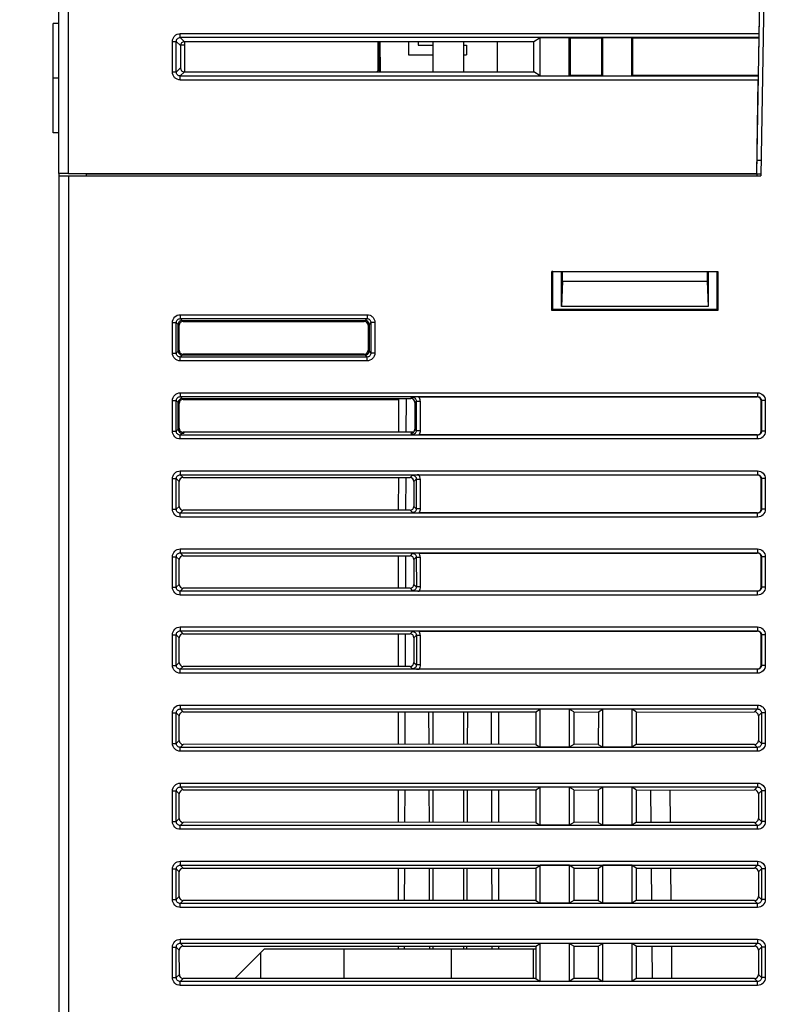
# Model space of a CAD drawing. Header units: millimetres. Extents: x 0 to 420, y 0 to 297.
# Tile 38 of 76: x 61 to 99, y 201 to 251. Entities that reach past the tile are written whole.
import ezdxf

# ---------------------------------------------------------------- set-up
doc = ezdxf.new("R2010")
doc.units = ezdxf.units.MM
doc.header["$LTSCALE"] = 23.1
doc.layers.get('0').update_dxf_attribs({"linetype": 'CONTINUOUS'})
doc.layers.add('02___PRT_ALL_AXES', color=7, linetype='CONTINUOUS')
doc.layers.add('LAY0002', color=7, linetype='CONTINUOUS')
doc.styles.get("Standard").update_dxf_attribs({"font": 'txt', "width": 0.6})
doc.dimstyles.new('DIMSTYLE_1', dxfattribs={"dimtxt": 4, "dimasz": 2.6, "dimexe": 1.2, "dimexo": 0.1, "dimgap": 1, "dimtad": 1, "dimzin": 0, "dimdsep": 46, "dimtxsty": 'Standard', "dimblk": '_FILLED', "dimblk1": '_FILLED', "dimblk2": '_FILLED', "dimcen": 0.09, "dimazin": 0, "dimtp": 0.01, "dimtm": 0.01, "dimtfac": 1, "dimtofl": 0, "dimtmove": 0, "dimatfit": 3, "dimldrblk": '_FILLED', "dimfxl": 1, "dimtolj": 1, "dimtzin": 0, "dimarcsym": 0})

# ---------------------------------------------------------------- blocks, each defined once
blk = doc.blocks.new('_FILLED')
at = {"color": 0, "linetype": 'ByBlock'}
blk.add_solid([(0, 0), (-1, 0.192), (-1, -0.192)], dxfattribs=at)
blk = doc.blocks.new('*D1')
at = {"color": 2, "linetype": 'Continuous', "transparency": 16777216}
for p, q in [((64.622, 268.087), (53.222, 268.087)), ((54.422, 268.087), (54.422, 227.487)), ((54.422, 186.887), (54.422, 227.487)), ((64.622, 186.887), (53.222, 186.887))]:
    blk.add_line(p, q, dxfattribs=at)
at = {"color": 2, "linetype": 'Continuous', "transparency": 16777216, "xscale": 2.6, "yscale": 2.6, "zscale": 2.6}
for p, rotation in [((54.422, 268.087), 90), ((54.422, 186.887), 270)]:
    blk.add_blockref('_FILLED', p, dxfattribs=dict(at, rotation=rotation))
at = {"color": 2, "linetype": 'Continuous', "transparency": 16777216, "insert": (49.422, 227.487), "char_height": 4, "width": 12, "attachment_point": 2, "rotation": 90, "line_spacing_factor": 0.9}
blk.add_mtext('81.20', dxfattribs=at)
blk = doc.blocks.new('*D4')
at = {"color": 2, "linetype": 'Continuous', "transparency": 16777216}
for p, q in [((64.622, 268.087), (45.222, 268.087)), ((46.422, 268.087), (46.422, 219.662)), ((46.422, 171.237), (46.422, 219.662)), ((74.807, 171.237), (45.222, 171.237))]:
    blk.add_line(p, q, dxfattribs=at)
at = {"color": 2, "linetype": 'Continuous', "transparency": 16777216, "xscale": 2.6, "yscale": 2.6, "zscale": 2.6}
for p, rotation in [((46.422, 268.087), 90), ((46.422, 171.237), 270)]:
    blk.add_blockref('_FILLED', p, dxfattribs=dict(at, rotation=rotation))
at = {"color": 2, "linetype": 'Continuous', "transparency": 16777216, "insert": (41.422, 219.662), "char_height": 4, "width": 12, "attachment_point": 2, "rotation": 90, "line_spacing_factor": 0.9}
blk.add_mtext('96.85', dxfattribs=at)

msp = doc.modelspace()

# ---------------------------------------------------------------- linework, layer by layer
at = {"color": 7, "linetype": 'Continuous'}
for p, q in [((62.722, 243.311), (62.722, 266.087)), ((63.222, 243.311), (63.222, 266.087)), ((98.472, 243.287), (98.713, 257.087)), ((98.601, 252.103), (98.573, 250.47)), ((62.422, 245.387), (62.422, 250.987)), ((62.722, 250.987), (62.422, 250.987)), ((68.937, 250.271), (68.937, 250.47)), ((98.573, 250.47), (68.937, 250.47)), ((68.937, 250.271), (69.151, 250.057)), ((98.572, 250.271), (68.937, 250.271)), ((87.38, 250.26), (87.053, 250.057)), ((87.38, 248.313), (87.38, 250.26)), ((88.864, 250.26), (87.38, 250.26)), ((88.864, 248.313), (88.864, 250.26)), ((88.864, 250.26), (88.906, 250.234)), ((88.906, 250.234), (88.906, 248.339)), ((90.537, 250.234), (88.906, 250.234)), ((90.58, 250.26), (90.537, 250.234)), ((90.537, 248.339), (90.537, 250.234)), ((90.58, 248.313), (90.58, 250.26)), ((92.064, 250.26), (90.58, 250.26)), ((92.064, 248.313), (92.064, 250.26)), ((92.064, 250.26), (92.106, 250.234)), ((92.106, 250.234), (92.106, 248.339)), ((98.579, 250.234), (92.106, 250.234)), ((98.579, 250.234), (98.546, 248.339)), ((98.572, 250.271), (98.579, 250.234)), ((68.538, 248.502), (68.538, 250.071)), ((68.538, 250.071), (68.738, 250.071)), ((68.738, 248.502), (68.738, 250.071)), ((68.738, 250.071), (68.951, 249.858)), ((68.951, 249.858), (68.951, 248.715)), ((69.172, 249.887), (68.954, 249.887)), ((87.053, 250.057), (69.151, 250.057)), ((69.172, 248.516), (69.172, 250.057)), ((79.072, 248.587), (79.072, 250.057)), ((79.122, 250.057), (79.122, 248.516)), ((79.154, 250.057), (79.181, 248.516)), ((80.622, 250.057), (80.622, 249.387)), ((81.122, 250.057), (81.122, 249.887)), ((81.122, 249.887), (81.872, 249.887)), ((81.872, 250.057), (81.872, 248.516)), ((83.472, 248.516), (83.472, 250.057)), ((83.472, 249.887), (83.609, 249.887)), ((83.609, 249.887), (83.609, 249.387)), ((87.054, 248.516), (87.053, 250.057)), ((80.622, 249.387), (81.872, 249.387)), ((83.472, 249.387), (83.609, 249.387)), ((68.738, 248.502), (68.538, 248.502)), ((68.738, 248.502), (68.951, 248.715)), ((68.937, 248.302), (69.15, 248.516)), ((68.937, 248.103), (68.937, 248.302)), ((68.937, 248.302), (98.538, 248.302)), ((69.15, 248.516), (87.054, 248.516)), ((79.001, 248.516), (79.072, 248.587)), ((87.38, 248.313), (87.054, 248.516)), ((87.38, 248.313), (88.864, 248.313)), ((88.864, 248.313), (88.906, 248.339)), ((88.906, 248.339), (90.537, 248.339)), ((90.58, 248.313), (90.537, 248.339)), ((90.58, 248.313), (92.064, 248.313)), ((92.064, 248.313), (92.106, 248.339)), ((92.106, 248.339), (98.546, 248.339)), ((98.546, 248.339), (98.538, 248.302)), ((62.722, 248.187), (62.422, 248.187)), ((68.937, 248.103), (98.531, 248.103)), ((98.531, 248.103), (98.448, 243.311)), ((62.722, 245.387), (62.422, 245.387)), ((98.484, 243.987), (98.686, 243.987)), ((62.868, 243.308), (62.722, 243.311)), ((63.222, 243.311), (98.448, 243.311)), ((64.122, 243.287), (63.224, 243.302)), ((64.122, 243.287), (64.122, 243.187)), ((64.122, 243.287), (98.672, 243.287)), ((98.472, 243.287), (98.448, 243.311)), ((98.472, 243.287), (98.469, 243.187)), ((88.472, 236.487), (88.472, 238.287)), ((88.517, 237.787), (88.517, 238.277)), ((88.517, 238.277), (95.926, 238.277)), ((95.926, 238.277), (95.926, 237.787)), ((95.972, 238.287), (95.972, 236.487)), ((88.517, 237.787), (88.472, 236.487)), ((88.517, 237.787), (95.926, 237.787)), ((95.926, 237.787), (95.972, 236.487)), ((95.972, 236.487), (88.472, 236.487)), ((81.872, 215.72), (81.872, 214.059)), ((83.472, 214.06), (83.472, 215.72)), ((81.872, 211.719), (81.872, 210.06)), ((83.472, 210.06), (83.472, 211.719)), ((81.872, 207.717), (81.872, 206.06)), ((83.472, 206.06), (83.472, 207.717)), ((73.262, 203.587), (71.733, 202.058)), ((73.062, 202.058), (73.062, 203.387)), ((73.262, 203.587), (87.148, 203.587)), ((77.332, 202.059), (77.337, 203.587)), ((81.872, 203.716), (81.872, 203.587)), ((82.823, 203.587), (82.818, 202.06)), ((83.472, 203.587), (83.472, 203.716)), ((87.022, 203.587), (87.022, 202.061))]:
    msp.add_line(p, q, dxfattribs=at)
for centre, major_axis, ratio, start_param, end_param in [((98.576, 250.47), (0.003, 0.2), 0.017452, -4.712084, -3.228554), ((69.152, 249.856), (0.145, -0.139), 0.992729, 2.339068, 3.902268), ((69.152, 248.716), (0.14, 0.145), 0.992124, -3.942513, -2.379313), ((98.535, 248.103), (0.003, 0.2), 0.017452, 0.087571, 1.571101), ((63.222, 243.302), (0.5, 0), 0.017455, 7.853982, 8.63938)]:
    msp.add_ellipse(centre, major_axis=major_axis, ratio=ratio, start_param=start_param, end_param=end_param, dxfattribs=at)
for points, knots in [([(68.538, 250.071), (68.538, 250.123), (68.559, 250.228), (68.648, 250.361), (68.78, 250.449), (68.885, 250.47), (68.937, 250.47)], [0, 0, 0, 0, 0.250015, 0.499999, 0.749995, 1, 1, 1, 1]), ([(68.738, 250.071), (68.737, 250.122), (68.779, 250.229), (68.886, 250.271), (68.937, 250.271)], [0, 0, 0, 0, 0.500009, 1, 1, 1, 1]), ([(68.937, 248.103), (68.885, 248.103), (68.78, 248.124), (68.648, 248.212), (68.559, 248.345), (68.538, 248.45), (68.538, 248.502)], [0, 0, 0, 0, 0.250015, 0.499999, 0.749995, 1, 1, 1, 1]), ([(68.937, 248.302), (68.886, 248.302), (68.779, 248.344), (68.737, 248.451), (68.738, 248.502)], [0, 0, 0, 0, 0.500009, 1, 1, 1, 1])]:
    msp.add_open_spline(points, degree=3, knots=knots, dxfattribs=at)
at = {"layer": '02___PRT_ALL_AXES', "color": 7, "linetype": 'Continuous'}
msp.add_line((85.172, 250.057), (85.172, 248.516), dxfattribs=at)
at = {"layer": 'LAY0002', "color": 7, "linetype": 'Continuous'}
for p, q in [((98.904, 256.495), (98.672, 243.187)), ((62.722, 243.311), (62.722, 188.887)), ((62.722, 243.187), (98.672, 243.187)), ((63.222, 243.187), (63.222, 188.887)), ((87.972, 236.287), (87.972, 238.287)), ((88.016, 238.278), (87.972, 238.287)), ((87.972, 238.287), (96.472, 238.287)), ((88.017, 236.331), (88.016, 238.278)), ((96.427, 238.278), (96.472, 238.287)), ((96.427, 238.278), (96.427, 236.331)), ((96.472, 238.287), (96.472, 236.287)), ((88.017, 236.331), (87.972, 236.287)), ((96.472, 236.287), (87.972, 236.287)), ((96.427, 236.331), (88.017, 236.331)), ((96.427, 236.331), (96.472, 236.287)), ((68.538, 234.102), (68.538, 235.671)), ((68.538, 235.671), (68.738, 235.671)), ((68.738, 234.102), (68.738, 235.671)), ((68.834, 235.575), (68.738, 235.671)), ((68.937, 236.07), (68.937, 235.871)), ((68.937, 236.07), (78.507, 236.07)), ((69.034, 235.774), (68.937, 235.871)), ((68.937, 235.871), (78.507, 235.871)), ((69.034, 235.774), (78.41, 235.774)), ((69.082, 235.726), (78.362, 235.726)), ((78.507, 235.871), (78.41, 235.774)), ((78.507, 236.07), (78.507, 235.871)), ((78.706, 235.671), (78.609, 235.575)), ((78.706, 235.671), (78.706, 234.102)), ((78.905, 235.671), (78.706, 235.671)), ((78.905, 235.671), (78.905, 234.102)), ((68.835, 234.199), (68.834, 235.575)), ((68.883, 234.247), (68.882, 235.527)), ((78.561, 235.527), (78.561, 234.247)), ((78.609, 235.575), (78.609, 234.199)), ((68.538, 234.102), (68.738, 234.102)), ((68.835, 234.199), (68.738, 234.102)), ((78.609, 234.199), (78.706, 234.102)), ((78.905, 234.102), (78.706, 234.102)), ((69.034, 234), (68.937, 233.902)), ((68.937, 233.703), (68.937, 233.902)), ((78.507, 233.902), (68.937, 233.902)), ((78.507, 233.703), (68.937, 233.703)), ((78.409, 234), (69.034, 234)), ((78.361, 234.048), (69.082, 234.048)), ((78.409, 234), (78.507, 233.902)), ((78.507, 233.703), (78.507, 233.902)), ((68.538, 230.102), (68.538, 231.671)), ((68.538, 231.671), (68.738, 231.671)), ((68.738, 230.102), (68.738, 231.671)), ((68.836, 231.573), (68.738, 231.671)), ((68.836, 230.2), (68.836, 231.573)), ((68.937, 232.07), (68.937, 231.871)), ((68.937, 232.07), (98.507, 232.07)), ((69.035, 231.773), (68.937, 231.871)), ((68.937, 231.871), (98.507, 231.871)), ((69.035, 231.773), (80.758, 231.773)), ((69.083, 231.725), (80.112, 231.725)), ((80.112, 231.725), (80.111, 230.049)), ((80.515, 230.049), (80.521, 231.773)), ((80.829, 231.844), (80.758, 231.773)), ((81.029, 231.645), (80.957, 231.574)), ((80.957, 231.574), (80.957, 230.2)), ((81.029, 231.645), (81.029, 230.128)), ((81.029, 231.645), (81.228, 231.645)), ((81.165, 231.86), (98.496, 231.86)), ((81.228, 231.645), (81.228, 230.128)), ((98.496, 231.86), (98.507, 231.871)), ((98.507, 232.07), (98.507, 231.871)), ((98.696, 231.661), (98.706, 231.671)), ((98.696, 230.112), (98.696, 231.661)), ((98.706, 231.671), (98.706, 230.102)), ((98.905, 231.671), (98.706, 231.671)), ((98.905, 231.671), (98.905, 230.102)), ((68.884, 230.248), (68.884, 231.525)), ((68.538, 230.102), (68.738, 230.102)), ((68.836, 230.2), (68.738, 230.102)), ((80.957, 230.2), (81.029, 230.128)), ((81.228, 230.128), (81.029, 230.128)), ((98.696, 230.112), (98.706, 230.102)), ((98.905, 230.102), (98.706, 230.102)), ((69.035, 230.001), (68.937, 229.902)), ((68.937, 229.703), (68.937, 229.902)), ((98.507, 229.902), (68.937, 229.902)), ((98.507, 229.703), (68.937, 229.703)), ((69.035, 230.001), (69.122, 230.001)), ((80.887, 230.049), (69.083, 230.049)), ((69.122, 230.049), (69.122, 230.001)), ((80.758, 230.001), (80.83, 229.929)), ((98.496, 229.913), (81.165, 229.913)), ((98.496, 229.913), (98.507, 229.902)), ((98.507, 229.703), (98.507, 229.902)), ((68.937, 228.07), (68.937, 227.871)), ((68.937, 228.07), (98.507, 228.07)), ((98.507, 228.07), (98.507, 227.871)), ((68.538, 226.102), (68.538, 227.671)), ((68.538, 227.671), (68.738, 227.671)), ((68.738, 226.102), (68.738, 227.671)), ((68.885, 227.524), (68.738, 227.671)), ((69.084, 227.723), (68.937, 227.871)), ((68.937, 227.871), (98.507, 227.871)), ((69.084, 227.723), (80.71, 227.723)), ((80.11, 227.723), (80.109, 226.05)), ((80.501, 226.051), (80.507, 227.724)), ((80.831, 227.844), (80.71, 227.723)), ((81.03, 227.645), (80.909, 227.524)), ((81.03, 227.645), (81.03, 226.128)), ((81.03, 227.645), (81.229, 227.645)), ((81.166, 227.86), (98.496, 227.86)), ((81.229, 227.645), (81.23, 226.128)), ((98.496, 227.86), (98.507, 227.871)), ((98.696, 227.661), (98.706, 227.671)), ((98.696, 226.112), (98.696, 227.661)), ((98.706, 227.671), (98.706, 226.102)), ((98.905, 227.671), (98.706, 227.671)), ((98.905, 227.671), (98.905, 226.102)), ((68.885, 226.249), (68.885, 227.524)), ((80.909, 227.524), (80.909, 226.249)), ((68.538, 226.102), (68.738, 226.102)), ((68.885, 226.249), (68.738, 226.102)), ((69.085, 226.05), (68.937, 225.902)), ((80.71, 226.05), (69.085, 226.05)), ((80.71, 226.05), (80.831, 225.929)), ((80.909, 226.249), (81.03, 226.128)), ((81.23, 226.128), (81.03, 226.128)), ((98.696, 226.112), (98.706, 226.102)), ((98.905, 226.102), (98.706, 226.102)), ((68.937, 225.703), (68.937, 225.902)), ((98.507, 225.902), (68.937, 225.902)), ((98.507, 225.703), (68.937, 225.703)), ((98.496, 225.913), (81.167, 225.913)), ((98.496, 225.913), (98.507, 225.902)), ((98.507, 225.703), (98.507, 225.902)), ((68.937, 224.07), (68.937, 223.871)), ((68.937, 224.07), (98.507, 224.07)), ((98.507, 224.07), (98.507, 223.871)), ((68.538, 222.102), (68.538, 223.671)), ((68.538, 223.671), (68.738, 223.671)), ((68.738, 222.102), (68.738, 223.671)), ((68.886, 223.523), (68.738, 223.671)), ((68.887, 222.251), (68.886, 223.523)), ((69.085, 223.722), (68.937, 223.871)), ((68.937, 223.871), (98.507, 223.871)), ((69.085, 223.722), (80.71, 223.722)), ((80.108, 223.722), (80.107, 222.051)), ((80.488, 222.052), (80.493, 223.723)), ((80.832, 223.844), (80.71, 223.722)), ((81.031, 223.645), (80.909, 223.523)), ((80.909, 223.523), (80.909, 222.251)), ((81.031, 223.645), (81.032, 222.128)), ((81.031, 223.645), (81.23, 223.645)), ((81.167, 223.86), (98.496, 223.86)), ((81.23, 223.645), (81.231, 222.128)), ((98.496, 223.86), (98.507, 223.871)), ((98.696, 223.661), (98.706, 223.671)), ((98.696, 222.112), (98.696, 223.661)), ((98.706, 223.671), (98.706, 222.102)), ((98.905, 223.671), (98.706, 223.671)), ((98.905, 223.671), (98.905, 222.102)), ((68.538, 222.102), (68.738, 222.102)), ((68.887, 222.251), (68.738, 222.102)), ((69.086, 222.051), (68.937, 221.902)), ((80.71, 222.051), (69.086, 222.051)), ((80.71, 222.051), (80.832, 221.929)), ((80.909, 222.251), (81.032, 222.128)), ((81.231, 222.128), (81.032, 222.128)), ((98.696, 222.112), (98.706, 222.102)), ((98.905, 222.102), (98.706, 222.102)), ((68.937, 221.703), (68.937, 221.902)), ((98.507, 221.902), (68.937, 221.902)), ((98.507, 221.703), (68.937, 221.703)), ((98.496, 221.913), (81.168, 221.913)), ((98.496, 221.913), (98.507, 221.902)), ((98.507, 221.703), (98.507, 221.902)), ((68.937, 220.07), (68.937, 219.871)), ((68.937, 220.07), (98.507, 220.07)), ((98.507, 220.07), (98.507, 219.871)), ((68.538, 218.102), (68.538, 219.671)), ((68.538, 219.671), (68.738, 219.671)), ((68.738, 218.102), (68.738, 219.671)), ((68.887, 219.522), (68.738, 219.671)), ((68.888, 218.252), (68.887, 219.522)), ((69.087, 219.721), (68.937, 219.871)), ((68.937, 219.871), (98.507, 219.871)), ((69.087, 219.721), (80.71, 219.721)), ((80.106, 219.721), (80.105, 218.053)), ((80.474, 218.053), (80.479, 219.722)), ((80.833, 219.844), (80.71, 219.721)), ((81.032, 219.645), (80.909, 219.522)), ((80.909, 219.522), (80.909, 218.252)), ((81.032, 219.645), (81.033, 218.128)), ((81.032, 219.645), (81.232, 219.645)), ((81.169, 219.86), (98.496, 219.86)), ((81.232, 219.645), (81.232, 218.128)), ((98.496, 219.86), (98.507, 219.871)), ((98.696, 219.661), (98.706, 219.671)), ((98.696, 218.112), (98.696, 219.661)), ((98.706, 219.671), (98.706, 218.102)), ((98.905, 219.671), (98.706, 219.671)), ((98.905, 219.671), (98.905, 218.102)), ((68.538, 218.102), (68.738, 218.102)), ((68.888, 218.252), (68.738, 218.102)), ((69.087, 218.053), (68.937, 217.902)), ((80.71, 218.053), (69.087, 218.053)), ((80.71, 218.053), (80.834, 217.929)), ((80.909, 218.252), (81.033, 218.128)), ((81.232, 218.128), (81.033, 218.128)), ((98.696, 218.112), (98.706, 218.102)), ((98.905, 218.102), (98.706, 218.102)), ((68.937, 217.703), (68.937, 217.902)), ((98.507, 217.902), (68.937, 217.902)), ((98.507, 217.703), (68.937, 217.703)), ((98.496, 217.913), (81.169, 217.913)), ((98.496, 217.913), (98.507, 217.902)), ((98.507, 217.703), (98.507, 217.902)), ((68.937, 216.07), (68.937, 215.871)), ((68.937, 216.07), (98.507, 216.07)), ((98.507, 216.07), (98.507, 215.871)), ((68.538, 214.102), (68.538, 215.671)), ((68.538, 215.671), (68.738, 215.671)), ((68.738, 214.102), (68.738, 215.671)), ((68.889, 215.52), (68.738, 215.671)), ((68.889, 214.253), (68.889, 215.52)), ((69.088, 215.72), (68.937, 215.871)), ((68.937, 215.871), (98.507, 215.871)), ((69.088, 215.72), (87.154, 215.72)), ((80.104, 215.72), (80.103, 214.054)), ((80.46, 214.059), (80.465, 215.72)), ((81.684, 214.059), (81.678, 215.72)), ((83.66, 214.06), (83.665, 215.72)), ((84.884, 214.06), (84.878, 215.72)), ((85.24, 215.72), (85.24, 214.054)), ((87.154, 215.72), (87.153, 214.061)), ((87.154, 215.72), (87.38, 215.86)), ((87.38, 213.913), (87.38, 215.86)), ((88.864, 215.86), (87.38, 215.86)), ((88.864, 215.86), (88.864, 213.913)), ((89.09, 215.72), (88.864, 215.86)), ((89.09, 215.711), (90.354, 215.72)), ((89.09, 215.711), (89.09, 214.054)), ((90.354, 215.72), (90.353, 214.061)), ((90.354, 215.72), (90.58, 215.86)), ((90.58, 213.913), (90.58, 215.86)), ((92.064, 215.86), (90.58, 215.86)), ((92.064, 215.86), (92.064, 213.913)), ((92.29, 215.72), (92.064, 215.86)), ((92.29, 215.711), (98.356, 215.72)), ((92.29, 215.711), (92.29, 214.054)), ((98.356, 215.72), (98.507, 215.871)), ((98.555, 215.52), (98.706, 215.671)), ((98.555, 215.52), (98.555, 214.253)), ((98.706, 215.671), (98.706, 214.102)), ((98.905, 215.671), (98.706, 215.671)), ((98.905, 215.671), (98.905, 214.102)), ((68.538, 214.102), (68.738, 214.102)), ((68.889, 214.253), (68.738, 214.102)), ((69.088, 214.054), (68.937, 213.902)), ((87.153, 214.061), (69.088, 214.054)), ((87.153, 214.054), (87.38, 213.913)), ((88.864, 213.913), (87.38, 213.913)), ((89.09, 214.054), (88.864, 213.913)), ((90.353, 214.061), (89.09, 214.054)), ((90.353, 214.054), (90.58, 213.913)), ((92.064, 213.913), (90.58, 213.913)), ((92.29, 214.054), (92.064, 213.913)), ((98.355, 214.054), (92.29, 214.054)), ((98.355, 214.054), (98.507, 213.902)), ((98.555, 214.253), (98.706, 214.102)), ((98.905, 214.102), (98.706, 214.102)), ((68.937, 213.703), (68.937, 213.902)), ((98.507, 213.902), (68.937, 213.902)), ((98.507, 213.703), (68.937, 213.703)), ((98.507, 213.703), (98.507, 213.902)), ((68.937, 212.07), (68.937, 211.871)), ((68.937, 212.07), (98.507, 212.07)), ((98.507, 212.07), (98.507, 211.871)), ((68.538, 210.102), (68.538, 211.671)), ((68.538, 211.671), (68.738, 211.671)), ((68.738, 210.102), (68.738, 211.671)), ((68.89, 211.519), (68.738, 211.671)), ((68.89, 210.254), (68.89, 211.519)), ((69.089, 211.719), (68.937, 211.871)), ((68.937, 211.871), (98.507, 211.871)), ((69.089, 211.719), (87.152, 211.719)), ((80.102, 211.719), (80.101, 210.055)), ((80.446, 210.059), (80.451, 211.719)), ((81.698, 210.059), (81.692, 211.719)), ((83.646, 210.06), (83.651, 211.719)), ((84.898, 210.061), (84.892, 211.719)), ((85.242, 211.719), (85.242, 210.055)), ((87.152, 211.719), (87.151, 210.061)), ((87.152, 211.719), (87.38, 211.86)), ((87.38, 209.913), (87.38, 211.86)), ((88.864, 211.86), (87.38, 211.86)), ((88.864, 211.86), (88.864, 209.913)), ((89.092, 211.719), (88.864, 211.86)), ((89.092, 211.711), (90.352, 211.719)), ((89.092, 211.711), (89.092, 210.055)), ((90.352, 211.719), (90.351, 210.061)), ((90.352, 211.719), (90.58, 211.86)), ((90.58, 209.913), (90.58, 211.86)), ((92.064, 211.86), (90.58, 211.86)), ((92.064, 211.86), (92.064, 209.913)), ((92.292, 211.719), (92.064, 211.86)), ((92.292, 211.711), (98.355, 211.719)), ((92.292, 211.711), (92.292, 210.055)), ((93.054, 210.055), (93.04, 211.712)), ((94.054, 210.055), (94.04, 211.713)), ((98.355, 211.719), (98.507, 211.871)), ((98.554, 211.519), (98.553, 210.254)), ((98.554, 211.519), (98.706, 211.671)), ((98.706, 211.671), (98.706, 210.102)), ((98.905, 211.671), (98.706, 211.671)), ((98.905, 211.671), (98.905, 210.102)), ((68.538, 210.102), (68.738, 210.102)), ((68.89, 210.254), (68.738, 210.102)), ((69.09, 210.055), (68.937, 209.902)), ((68.937, 209.703), (68.937, 209.902)), ((98.507, 209.902), (68.937, 209.902)), ((87.151, 210.061), (69.09, 210.055)), ((87.151, 210.055), (87.38, 209.913)), ((88.864, 209.913), (87.38, 209.913)), ((89.092, 210.055), (88.864, 209.913)), ((90.351, 210.061), (89.092, 210.055)), ((90.351, 210.055), (90.58, 209.913)), ((92.064, 209.913), (90.58, 209.913)), ((92.292, 210.055), (92.064, 209.913)), ((98.354, 210.055), (92.292, 210.055)), ((98.354, 210.055), (98.507, 209.902)), ((98.507, 209.703), (98.507, 209.902)), ((98.553, 210.254), (98.706, 210.102)), ((98.905, 210.102), (98.706, 210.102)), ((98.507, 209.703), (68.937, 209.703)), ((68.937, 208.07), (68.937, 207.871)), ((68.937, 208.07), (98.507, 208.07)), ((69.09, 207.717), (68.937, 207.871)), ((68.937, 207.871), (98.507, 207.871)), ((87.15, 207.717), (87.38, 207.86)), ((87.38, 205.913), (87.38, 207.86)), ((88.864, 207.86), (87.38, 207.86)), ((88.864, 207.86), (88.864, 205.913)), ((89.094, 207.717), (88.864, 207.86)), ((90.35, 207.717), (90.58, 207.86)), ((90.58, 205.913), (90.58, 207.86)), ((92.064, 207.86), (90.58, 207.86)), ((92.064, 207.86), (92.064, 205.913)), ((92.294, 207.717), (92.064, 207.86)), ((98.353, 207.717), (98.507, 207.871)), ((98.507, 208.07), (98.507, 207.871)), ((68.538, 206.102), (68.538, 207.671)), ((68.538, 207.671), (68.738, 207.671)), ((68.738, 206.102), (68.738, 207.671)), ((68.891, 207.518), (68.738, 207.671)), ((68.891, 206.255), (68.891, 207.518)), ((69.09, 207.717), (87.15, 207.717)), ((80.1, 207.717), (80.099, 206.056)), ((80.432, 206.059), (80.437, 207.717)), ((81.712, 206.06), (81.706, 207.717)), ((83.632, 206.06), (83.637, 207.717)), ((84.912, 206.061), (84.906, 207.717)), ((85.244, 207.717), (85.244, 206.056)), ((87.15, 207.717), (87.149, 206.061)), ((89.094, 207.711), (90.35, 207.717)), ((89.094, 207.711), (89.094, 206.056)), ((90.35, 207.717), (90.349, 206.061)), ((92.294, 207.711), (98.353, 207.717)), ((92.294, 207.711), (92.294, 206.056)), ((93.089, 206.056), (93.075, 207.712)), ((94.089, 206.056), (94.075, 207.713)), ((98.552, 207.518), (98.706, 207.671)), ((98.552, 207.518), (98.552, 206.255)), ((98.706, 207.671), (98.706, 206.102)), ((98.905, 207.671), (98.706, 207.671)), ((98.905, 207.671), (98.905, 206.102)), ((68.538, 206.102), (68.738, 206.102)), ((68.891, 206.255), (68.738, 206.102)), ((69.091, 206.056), (68.937, 205.902)), ((68.937, 205.703), (68.937, 205.902)), ((98.507, 205.902), (68.937, 205.902)), ((87.149, 206.061), (69.091, 206.056)), ((87.149, 206.056), (87.38, 205.913)), ((88.864, 205.913), (87.38, 205.913)), ((89.094, 206.056), (88.864, 205.913)), ((90.349, 206.061), (89.094, 206.056)), ((90.349, 206.056), (90.58, 205.913)), ((92.064, 205.913), (90.58, 205.913)), ((92.294, 206.056), (92.064, 205.913)), ((98.353, 206.056), (92.294, 206.056)), ((98.353, 206.056), (98.507, 205.902)), ((98.507, 205.703), (98.507, 205.902)), ((98.552, 206.255), (98.706, 206.102)), ((98.905, 206.102), (98.706, 206.102)), ((98.507, 205.703), (68.937, 205.703)), ((68.937, 204.07), (68.937, 203.871)), ((68.937, 204.07), (98.507, 204.07)), ((69.091, 203.716), (68.937, 203.871)), ((68.937, 203.871), (98.507, 203.871)), ((87.148, 203.716), (87.38, 203.86)), ((87.38, 201.913), (87.38, 203.86)), ((88.864, 203.86), (87.38, 203.86)), ((88.864, 203.86), (88.864, 201.913)), ((89.096, 203.716), (88.864, 203.86)), ((90.348, 203.716), (90.58, 203.86)), ((90.58, 201.913), (90.58, 203.86)), ((92.064, 203.86), (90.58, 203.86)), ((92.064, 203.86), (92.064, 201.913)), ((92.296, 203.716), (92.064, 203.86)), ((98.352, 203.716), (98.507, 203.871)), ((98.507, 204.07), (98.507, 203.871)), ((68.538, 202.102), (68.538, 203.671)), ((68.538, 203.671), (68.738, 203.671)), ((68.738, 202.102), (68.738, 203.671)), ((68.892, 203.517), (68.738, 203.671)), ((68.893, 202.257), (68.892, 203.517)), ((69.091, 203.716), (87.148, 203.716)), ((80.098, 203.716), (80.098, 203.587)), ((80.423, 203.587), (80.424, 203.716)), ((81.72, 203.587), (81.72, 203.716)), ((83.623, 203.587), (83.624, 203.716)), ((84.92, 203.587), (84.92, 203.716)), ((85.246, 203.716), (85.246, 203.587)), ((87.148, 203.716), (87.147, 202.061)), ((89.096, 203.711), (90.348, 203.716)), ((89.096, 203.711), (89.096, 202.057)), ((90.348, 203.716), (90.347, 202.061)), ((92.296, 203.711), (98.352, 203.716)), ((92.296, 203.711), (92.296, 202.057)), ((93.124, 202.057), (93.11, 203.712)), ((94.124, 202.057), (94.11, 203.713)), ((98.551, 203.517), (98.706, 203.671)), ((98.551, 203.517), (98.551, 202.257)), ((98.905, 203.671), (98.706, 203.671)), ((98.706, 203.671), (98.706, 202.102)), ((98.905, 203.671), (98.905, 202.102)), ((68.538, 202.102), (68.738, 202.102)), ((68.893, 202.257), (68.738, 202.102)), ((69.092, 202.057), (68.937, 201.902)), ((68.937, 201.703), (68.937, 201.902)), ((98.507, 201.902), (68.937, 201.902)), ((87.147, 202.061), (69.092, 202.057)), ((87.147, 202.057), (87.38, 201.913)), ((88.864, 201.913), (87.38, 201.913)), ((89.096, 202.057), (88.864, 201.913)), ((90.347, 202.061), (89.096, 202.057)), ((90.347, 202.057), (90.58, 201.913)), ((92.064, 201.913), (90.58, 201.913)), ((92.296, 202.057), (92.064, 201.913)), ((98.352, 202.057), (92.296, 202.057)), ((98.352, 202.057), (98.507, 201.902)), ((98.507, 201.703), (98.507, 201.902)), ((98.551, 202.257), (98.706, 202.102)), ((98.905, 202.102), (98.706, 202.102)), ((98.507, 201.703), (68.937, 201.703))]:
    msp.add_line(p, q, dxfattribs=at)
for centre, major_axis, ratio, start_param, end_param in [((69.035, 235.573), (-0.14, 0.145), 0.992124, -0.762279, 0.800921), ((69.083, 235.525), (-0.14, 0.145), 0.992124, -0.762279, 0.800921), ((78.36, 235.525), (0.14, 0.145), 0.992124, -0.800921, 0.762279), ((78.408, 235.573), (0.14, 0.145), 0.992124, -0.800921, 0.762279), ((69.036, 234.2), (0.145, 0.139), 0.992729, 2.380917, 3.944118), ((69.084, 234.248), (0.145, 0.139), 0.992729, 2.380917, 3.944118), ((78.36, 234.248), (0.145, -0.139), 0.992729, -0.802525, 0.760675), ((78.408, 234.2), (0.145, -0.139), 0.992729, -0.802525, 0.760675), ((69.036, 231.572), (-0.14, 0.145), 0.992124, -0.762279, 0.800921), ((69.084, 231.524), (-0.14, 0.145), 0.992124, -0.762279, 0.800921), ((80.756, 231.572), (0.14, 0.145), 0.992126, -0.800772, 0.762125), ((98.495, 231.66), (-0.142, -0.142), 0.992433, 2.359993, 3.923193), ((69.037, 230.202), (0.145, 0.139), 0.992729, 2.380917, 3.944118), ((69.085, 230.25), (0.145, 0.139), 0.992729, 2.380917, 3.944118), ((80.756, 230.202), (0.145, -0.139), 0.992727, -0.802673, 0.76083), ((98.495, 230.114), (-0.142, 0.142), 0.992433, 2.359993, 3.923193), ((69.086, 227.523), (-0.14, 0.145), 0.992124, -0.762279, 0.800921), ((80.708, 227.523), (0.14, 0.145), 0.992126, -0.800772, 0.762125), ((98.495, 227.66), (-0.142, -0.142), 0.992433, 2.359993, 3.923193), ((69.086, 226.251), (0.145, 0.139), 0.992729, 2.380917, 3.944118), ((80.708, 226.251), (0.145, -0.139), 0.992727, -0.802673, 0.76083), ((98.495, 226.114), (-0.142, 0.142), 0.992433, 2.359993, 3.923193), ((69.087, 223.521), (-0.14, 0.145), 0.992124, -0.762279, 0.800921), ((80.708, 223.521), (0.14, 0.145), 0.992126, -0.800772, 0.762125), ((98.495, 223.66), (-0.142, -0.142), 0.992433, 2.359993, 3.923193), ((69.087, 222.252), (0.145, 0.139), 0.992729, 2.380917, 3.944118), ((80.708, 222.252), (0.145, -0.139), 0.992727, -0.802673, 0.76083), ((98.495, 222.114), (-0.142, 0.142), 0.992433, 2.359993, 3.923193), ((69.088, 219.52), (-0.14, 0.145), 0.992124, -0.762279, 0.800921), ((80.708, 219.52), (0.14, 0.145), 0.992126, -0.800772, 0.762125), ((98.495, 219.66), (-0.142, -0.142), 0.992433, 2.359993, 3.923193), ((69.089, 218.253), (0.145, 0.139), 0.992729, 2.380917, 3.944118), ((80.708, 218.253), (0.145, -0.139), 0.992727, -0.802673, 0.76083), ((98.495, 218.114), (-0.142, 0.142), 0.992433, 2.359993, 3.923193), ((69.089, 215.519), (-0.14, 0.145), 0.992124, -0.762279, 0.800921), ((98.354, 215.519), (0.14, 0.145), 0.992124, -0.800921, 0.762279), ((69.09, 214.255), (0.145, 0.139), 0.992729, 2.380917, 3.944118), ((98.354, 214.255), (0.145, -0.139), 0.992729, -0.802525, 0.760675), ((69.091, 211.518), (-0.14, 0.145), 0.992124, -0.762279, 0.800921), ((98.353, 211.518), (0.14, 0.145), 0.992124, -0.800921, 0.762279), ((69.091, 210.256), (0.145, 0.139), 0.992729, 2.380917, 3.944118), ((98.353, 210.256), (0.145, -0.139), 0.992729, -0.802525, 0.760675), ((69.092, 207.516), (-0.14, 0.145), 0.992124, -0.762279, 0.800921), ((98.352, 207.516), (0.14, 0.145), 0.992124, -0.800921, 0.762279), ((69.092, 206.257), (0.145, 0.139), 0.992729, 2.380917, 3.944118), ((98.351, 206.257), (0.145, -0.139), 0.992729, -0.802525, 0.760675), ((69.093, 203.515), (-0.14, 0.145), 0.992124, -0.762279, 0.800921), ((98.35, 203.515), (0.14, 0.145), 0.992124, -0.800921, 0.762279), ((69.093, 202.258), (0.145, 0.139), 0.992729, 2.380917, 3.944118), ((98.35, 202.258), (0.145, -0.139), 0.992729, -0.802525, 0.760675)]:
    msp.add_ellipse(centre, major_axis=major_axis, ratio=ratio, start_param=start_param, end_param=end_param, dxfattribs=at)
for points, knots in [([(68.538, 235.671), (68.538, 235.773), (68.623, 235.985), (68.835, 236.07), (68.937, 236.07)], [0, 0, 0, 0, 0.499973, 1, 1, 1, 1]), ([(68.738, 235.671), (68.737, 235.722), (68.779, 235.829), (68.886, 235.871), (68.937, 235.871)], [0, 0, 0, 0, 0.499973, 1, 1, 1, 1]), ([(78.507, 236.07), (78.558, 236.07), (78.663, 236.049), (78.796, 235.961), (78.884, 235.828), (78.905, 235.723), (78.905, 235.671)], [0, 0, 0, 0, 0.24983, 0.499738, 0.749778, 1, 1, 1, 1]), ([(78.507, 235.871), (78.557, 235.871), (78.664, 235.829), (78.706, 235.722), (78.706, 235.671)], [0, 0, 0, 0, 0.499743, 1, 1, 1, 1]), ([(68.937, 233.703), (68.835, 233.703), (68.623, 233.788), (68.538, 234), (68.538, 234.102)], [0, 0, 0, 0, 0.499973, 1, 1, 1, 1]), ([(68.937, 233.902), (68.886, 233.902), (68.779, 233.944), (68.737, 234.051), (68.738, 234.102)], [0, 0, 0, 0, 0.499973, 1, 1, 1, 1]), ([(78.905, 234.102), (78.905, 234), (78.82, 233.788), (78.608, 233.703), (78.507, 233.703)], [0, 0, 0, 0, 0.499973, 1, 1, 1, 1]), ([(78.706, 234.102), (78.706, 234.051), (78.664, 233.944), (78.558, 233.902), (78.507, 233.902)], [0, 0, 0, 0, 0.499973, 1, 1, 1, 1]), ([(68.538, 231.671), (68.538, 231.773), (68.623, 231.985), (68.835, 232.07), (68.937, 232.07)], [0, 0, 0, 0, 0.499973, 1, 1, 1, 1]), ([(68.738, 231.671), (68.737, 231.722), (68.779, 231.829), (68.886, 231.871), (68.937, 231.871)], [0, 0, 0, 0, 0.499973, 1, 1, 1, 1]), ([(81.165, 231.86), (81.133, 231.86), (81.021, 231.859), (80.909, 231.851), (80.829, 231.844)], [0, 0, 0, 0, 0.287853, 1, 1, 1, 1]), ([(80.829, 231.844), (80.88, 231.845), (80.987, 231.803), (81.029, 231.696), (81.029, 231.645)], [0, 0, 0, 0, 0.500065, 1, 1, 1, 1]), ([(98.507, 232.07), (98.608, 232.07), (98.82, 231.985), (98.905, 231.773), (98.905, 231.671)], [0, 0, 0, 0, 0.499973, 1, 1, 1, 1]), ([(98.507, 231.871), (98.558, 231.871), (98.664, 231.829), (98.706, 231.722), (98.706, 231.671)], [0, 0, 0, 0, 0.499973, 1, 1, 1, 1]), ([(68.937, 229.703), (68.835, 229.703), (68.623, 229.788), (68.538, 230), (68.538, 230.102)], [0, 0, 0, 0, 0.499973, 1, 1, 1, 1]), ([(68.937, 229.902), (68.886, 229.902), (68.779, 229.944), (68.737, 230.051), (68.738, 230.102)], [0, 0, 0, 0, 0.499973, 1, 1, 1, 1]), ([(81.029, 230.128), (81.029, 230.077), (80.988, 229.97), (80.881, 229.928), (80.83, 229.929)], [0, 0, 0, 0, 0.499914, 1, 1, 1, 1]), ([(98.905, 230.102), (98.905, 230), (98.82, 229.788), (98.608, 229.703), (98.507, 229.703)], [0, 0, 0, 0, 0.499973, 1, 1, 1, 1]), ([(98.706, 230.102), (98.706, 230.051), (98.664, 229.944), (98.558, 229.902), (98.507, 229.902)], [0, 0, 0, 0, 0.499973, 1, 1, 1, 1]), ([(80.83, 229.929), (80.854, 229.927), (80.965, 229.917), (81.077, 229.913), (81.165, 229.913)], [0, 0, 0, 0, 0.213359, 1, 1, 1, 1]), ([(68.538, 227.671), (68.538, 227.773), (68.623, 227.985), (68.835, 228.07), (68.937, 228.07)], [0, 0, 0, 0, 0.499973, 1, 1, 1, 1]), ([(98.507, 228.07), (98.608, 228.07), (98.82, 227.985), (98.905, 227.773), (98.905, 227.671)], [0, 0, 0, 0, 0.499973, 1, 1, 1, 1]), ([(68.738, 227.671), (68.737, 227.722), (68.779, 227.829), (68.886, 227.871), (68.937, 227.871)], [0, 0, 0, 0, 0.499973, 1, 1, 1, 1]), ([(81.166, 227.86), (81.134, 227.86), (81.022, 227.859), (80.91, 227.851), (80.831, 227.844)], [0, 0, 0, 0, 0.287853, 1, 1, 1, 1]), ([(80.831, 227.844), (80.882, 227.845), (80.988, 227.803), (81.03, 227.696), (81.03, 227.645)], [0, 0, 0, 0, 0.500067, 1, 1, 1, 1]), ([(98.507, 227.871), (98.558, 227.871), (98.664, 227.829), (98.706, 227.722), (98.706, 227.671)], [0, 0, 0, 0, 0.499973, 1, 1, 1, 1]), ([(68.937, 225.703), (68.835, 225.703), (68.623, 225.788), (68.538, 226), (68.538, 226.102)], [0, 0, 0, 0, 0.499973, 1, 1, 1, 1]), ([(68.937, 225.902), (68.886, 225.902), (68.779, 225.944), (68.737, 226.051), (68.738, 226.102)], [0, 0, 0, 0, 0.499973, 1, 1, 1, 1]), ([(81.03, 226.128), (81.031, 226.077), (80.989, 225.97), (80.882, 225.928), (80.831, 225.929)], [0, 0, 0, 0, 0.499914, 1, 1, 1, 1]), ([(98.905, 226.102), (98.905, 226), (98.82, 225.788), (98.608, 225.703), (98.507, 225.703)], [0, 0, 0, 0, 0.499973, 1, 1, 1, 1]), ([(98.706, 226.102), (98.706, 226.051), (98.664, 225.944), (98.558, 225.902), (98.507, 225.902)], [0, 0, 0, 0, 0.499973, 1, 1, 1, 1]), ([(80.831, 225.929), (80.855, 225.927), (80.966, 225.917), (81.079, 225.913), (81.167, 225.913)], [0, 0, 0, 0, 0.213359, 1, 1, 1, 1]), ([(68.538, 223.671), (68.538, 223.773), (68.623, 223.985), (68.835, 224.07), (68.937, 224.07)], [0, 0, 0, 0, 0.499973, 1, 1, 1, 1]), ([(98.507, 224.07), (98.608, 224.07), (98.82, 223.985), (98.905, 223.773), (98.905, 223.671)], [0, 0, 0, 0, 0.499973, 1, 1, 1, 1]), ([(68.738, 223.671), (68.737, 223.722), (68.779, 223.829), (68.886, 223.871), (68.937, 223.871)], [0, 0, 0, 0, 0.499973, 1, 1, 1, 1]), ([(81.167, 223.86), (81.135, 223.86), (81.023, 223.859), (80.911, 223.851), (80.832, 223.844)], [0, 0, 0, 0, 0.287853, 1, 1, 1, 1]), ([(80.832, 223.844), (80.883, 223.845), (80.99, 223.803), (81.031, 223.696), (81.031, 223.645)], [0, 0, 0, 0, 0.500069, 1, 1, 1, 1]), ([(98.507, 223.871), (98.558, 223.871), (98.664, 223.829), (98.706, 223.722), (98.706, 223.671)], [0, 0, 0, 0, 0.499973, 1, 1, 1, 1]), ([(68.937, 221.703), (68.835, 221.703), (68.623, 221.788), (68.538, 222), (68.538, 222.102)], [0, 0, 0, 0, 0.499973, 1, 1, 1, 1]), ([(68.937, 221.902), (68.886, 221.902), (68.779, 221.944), (68.737, 222.051), (68.738, 222.102)], [0, 0, 0, 0, 0.499973, 1, 1, 1, 1]), ([(81.032, 222.128), (81.032, 222.077), (80.99, 221.97), (80.883, 221.928), (80.832, 221.929)], [0, 0, 0, 0, 0.499915, 1, 1, 1, 1]), ([(98.905, 222.102), (98.905, 222), (98.82, 221.788), (98.608, 221.703), (98.507, 221.703)], [0, 0, 0, 0, 0.499973, 1, 1, 1, 1]), ([(98.706, 222.102), (98.706, 222.051), (98.664, 221.944), (98.558, 221.902), (98.507, 221.902)], [0, 0, 0, 0, 0.499973, 1, 1, 1, 1]), ([(80.832, 221.929), (80.856, 221.927), (80.968, 221.917), (81.08, 221.913), (81.168, 221.913)], [0, 0, 0, 0, 0.21336, 1, 1, 1, 1]), ([(68.538, 219.671), (68.538, 219.773), (68.623, 219.985), (68.835, 220.07), (68.937, 220.07)], [0, 0, 0, 0, 0.499973, 1, 1, 1, 1]), ([(98.507, 220.07), (98.608, 220.07), (98.82, 219.985), (98.905, 219.773), (98.905, 219.671)], [0, 0, 0, 0, 0.499973, 1, 1, 1, 1]), ([(68.738, 219.671), (68.737, 219.722), (68.779, 219.829), (68.886, 219.871), (68.937, 219.871)], [0, 0, 0, 0, 0.499973, 1, 1, 1, 1]), ([(81.169, 219.86), (81.136, 219.86), (81.024, 219.859), (80.913, 219.851), (80.833, 219.844)], [0, 0, 0, 0, 0.287853, 1, 1, 1, 1]), ([(80.833, 219.844), (80.884, 219.845), (80.991, 219.803), (81.033, 219.696), (81.032, 219.645)], [0, 0, 0, 0, 0.500071, 1, 1, 1, 1]), ([(98.507, 219.871), (98.558, 219.871), (98.664, 219.829), (98.706, 219.722), (98.706, 219.671)], [0, 0, 0, 0, 0.499973, 1, 1, 1, 1]), ([(68.937, 217.703), (68.835, 217.703), (68.623, 217.788), (68.538, 218), (68.538, 218.102)], [0, 0, 0, 0, 0.499973, 1, 1, 1, 1]), ([(68.937, 217.902), (68.886, 217.902), (68.779, 217.944), (68.737, 218.051), (68.738, 218.102)], [0, 0, 0, 0, 0.499973, 1, 1, 1, 1]), ([(81.033, 218.128), (81.033, 218.077), (80.991, 217.97), (80.884, 217.928), (80.834, 217.929)], [0, 0, 0, 0, 0.499915, 1, 1, 1, 1]), ([(98.905, 218.102), (98.905, 218), (98.82, 217.788), (98.608, 217.703), (98.507, 217.703)], [0, 0, 0, 0, 0.499973, 1, 1, 1, 1]), ([(98.706, 218.102), (98.706, 218.051), (98.664, 217.944), (98.558, 217.902), (98.507, 217.902)], [0, 0, 0, 0, 0.499973, 1, 1, 1, 1]), ([(80.834, 217.929), (80.857, 217.927), (80.969, 217.917), (81.081, 217.913), (81.169, 217.913)], [0, 0, 0, 0, 0.21336, 1, 1, 1, 1]), ([(68.538, 215.671), (68.538, 215.773), (68.623, 215.985), (68.835, 216.07), (68.937, 216.07)], [0, 0, 0, 0, 0.499973, 1, 1, 1, 1]), ([(98.507, 216.07), (98.608, 216.07), (98.82, 215.985), (98.905, 215.773), (98.905, 215.671)], [0, 0, 0, 0, 0.499973, 1, 1, 1, 1]), ([(68.738, 215.671), (68.737, 215.722), (68.779, 215.829), (68.886, 215.871), (68.937, 215.871)], [0, 0, 0, 0, 0.499973, 1, 1, 1, 1]), ([(98.507, 215.871), (98.558, 215.871), (98.664, 215.829), (98.706, 215.722), (98.706, 215.671)], [0, 0, 0, 0, 0.499973, 1, 1, 1, 1]), ([(68.937, 213.703), (68.835, 213.703), (68.623, 213.788), (68.538, 214), (68.538, 214.102)], [0, 0, 0, 0, 0.499973, 1, 1, 1, 1]), ([(68.937, 213.902), (68.886, 213.902), (68.779, 213.944), (68.737, 214.051), (68.738, 214.102)], [0, 0, 0, 0, 0.499973, 1, 1, 1, 1]), ([(98.905, 214.102), (98.905, 214), (98.82, 213.788), (98.608, 213.703), (98.507, 213.703)], [0, 0, 0, 0, 0.499973, 1, 1, 1, 1]), ([(98.706, 214.102), (98.706, 214.051), (98.664, 213.944), (98.558, 213.902), (98.507, 213.902)], [0, 0, 0, 0, 0.499973, 1, 1, 1, 1]), ([(68.538, 211.671), (68.538, 211.773), (68.623, 211.985), (68.835, 212.07), (68.937, 212.07)], [0, 0, 0, 0, 0.499973, 1, 1, 1, 1]), ([(98.507, 212.07), (98.608, 212.07), (98.82, 211.985), (98.905, 211.773), (98.905, 211.671)], [0, 0, 0, 0, 0.499973, 1, 1, 1, 1]), ([(68.738, 211.671), (68.737, 211.722), (68.779, 211.829), (68.886, 211.871), (68.937, 211.871)], [0, 0, 0, 0, 0.499973, 1, 1, 1, 1]), ([(98.507, 211.871), (98.558, 211.871), (98.664, 211.829), (98.706, 211.722), (98.706, 211.671)], [0, 0, 0, 0, 0.499973, 1, 1, 1, 1]), ([(68.937, 209.703), (68.835, 209.703), (68.623, 209.788), (68.538, 210), (68.538, 210.102)], [0, 0, 0, 0, 0.499973, 1, 1, 1, 1]), ([(68.937, 209.902), (68.886, 209.902), (68.779, 209.944), (68.737, 210.051), (68.738, 210.102)], [0, 0, 0, 0, 0.499973, 1, 1, 1, 1]), ([(98.905, 210.102), (98.905, 210), (98.82, 209.788), (98.608, 209.703), (98.507, 209.703)], [0, 0, 0, 0, 0.499973, 1, 1, 1, 1]), ([(98.706, 210.102), (98.706, 210.051), (98.664, 209.944), (98.558, 209.902), (98.507, 209.902)], [0, 0, 0, 0, 0.499973, 1, 1, 1, 1]), ([(68.538, 207.671), (68.538, 207.773), (68.623, 207.985), (68.835, 208.07), (68.937, 208.07)], [0, 0, 0, 0, 0.499973, 1, 1, 1, 1]), ([(68.738, 207.671), (68.737, 207.722), (68.779, 207.829), (68.886, 207.871), (68.937, 207.871)], [0, 0, 0, 0, 0.499973, 1, 1, 1, 1]), ([(98.507, 208.07), (98.608, 208.07), (98.82, 207.985), (98.905, 207.773), (98.905, 207.671)], [0, 0, 0, 0, 0.499973, 1, 1, 1, 1]), ([(98.507, 207.871), (98.558, 207.871), (98.664, 207.829), (98.706, 207.722), (98.706, 207.671)], [0, 0, 0, 0, 0.499973, 1, 1, 1, 1]), ([(68.937, 205.703), (68.835, 205.703), (68.623, 205.788), (68.538, 206), (68.538, 206.102)], [0, 0, 0, 0, 0.499973, 1, 1, 1, 1]), ([(68.937, 205.902), (68.886, 205.902), (68.779, 205.944), (68.737, 206.051), (68.738, 206.102)], [0, 0, 0, 0, 0.499973, 1, 1, 1, 1]), ([(98.905, 206.102), (98.905, 206), (98.82, 205.788), (98.608, 205.703), (98.507, 205.703)], [0, 0, 0, 0, 0.499973, 1, 1, 1, 1]), ([(98.706, 206.102), (98.706, 206.051), (98.664, 205.944), (98.558, 205.902), (98.507, 205.902)], [0, 0, 0, 0, 0.499973, 1, 1, 1, 1]), ([(68.538, 203.671), (68.538, 203.773), (68.623, 203.985), (68.835, 204.07), (68.937, 204.07)], [0, 0, 0, 0, 0.499973, 1, 1, 1, 1]), ([(68.738, 203.671), (68.737, 203.722), (68.779, 203.829), (68.886, 203.871), (68.937, 203.871)], [0, 0, 0, 0, 0.499973, 1, 1, 1, 1]), ([(98.507, 204.07), (98.608, 204.07), (98.82, 203.985), (98.905, 203.773), (98.905, 203.671)], [0, 0, 0, 0, 0.499973, 1, 1, 1, 1]), ([(98.507, 203.871), (98.558, 203.871), (98.664, 203.829), (98.706, 203.722), (98.706, 203.671)], [0, 0, 0, 0, 0.499973, 1, 1, 1, 1]), ([(68.937, 201.703), (68.835, 201.703), (68.623, 201.788), (68.538, 202), (68.538, 202.102)], [0, 0, 0, 0, 0.499973, 1, 1, 1, 1]), ([(68.937, 201.902), (68.886, 201.902), (68.779, 201.944), (68.737, 202.051), (68.738, 202.102)], [0, 0, 0, 0, 0.499973, 1, 1, 1, 1]), ([(98.905, 202.102), (98.905, 202), (98.82, 201.788), (98.608, 201.703), (98.507, 201.703)], [0, 0, 0, 0, 0.499973, 1, 1, 1, 1]), ([(98.706, 202.102), (98.706, 202.051), (98.664, 201.944), (98.558, 201.902), (98.507, 201.902)], [0, 0, 0, 0, 0.499973, 1, 1, 1, 1])]:
    msp.add_open_spline(points, degree=3, knots=knots, dxfattribs=at)
for points in [[(81.228, 231.645), (81.228, 231.72), (81.205, 231.797), (81.165, 231.86)], [(81.228, 230.128), (81.228, 230.053), (81.206, 229.976), (81.165, 229.913)], [(81.229, 227.645), (81.229, 227.72), (81.206, 227.797), (81.166, 227.86)], [(81.23, 226.128), (81.23, 226.053), (81.207, 225.976), (81.167, 225.913)], [(81.23, 223.645), (81.23, 223.72), (81.208, 223.797), (81.167, 223.86)], [(81.231, 222.128), (81.231, 222.053), (81.208, 221.976), (81.168, 221.913)], [(81.232, 219.645), (81.231, 219.72), (81.209, 219.797), (81.169, 219.86)], [(81.232, 218.128), (81.232, 218.053), (81.209, 217.976), (81.169, 217.913)]]:
    msp.add_open_spline(points, degree=3, dxfattribs=at)

# ---------------------------------------------------------------- dimensions: what is measured, and where the dimension line sits
at = {"color": 2, "linetype": 'Continuous'}
for base, p1, p2, angle, picture, middle in [((46.422, 268.087), (74.907, 171.237), (64.722, 268.087), 90, '*D4', (46.422, 219.737)), ((54.422, 186.887), (64.722, 268.087), (64.722, 186.887), 270, '*D1', (54.422, 227.412))]:
    dim = msp.add_linear_dim(base=base, p1=p1, p2=p2, angle=angle, dimstyle='DIMSTYLE_1', dxfattribs=at)
    dim.commit()
    dim.dimension.update_dxf_attribs({"geometry": picture, "text_midpoint": middle, "dimtype": 160})

doc.saveas('drawing.dxf')
